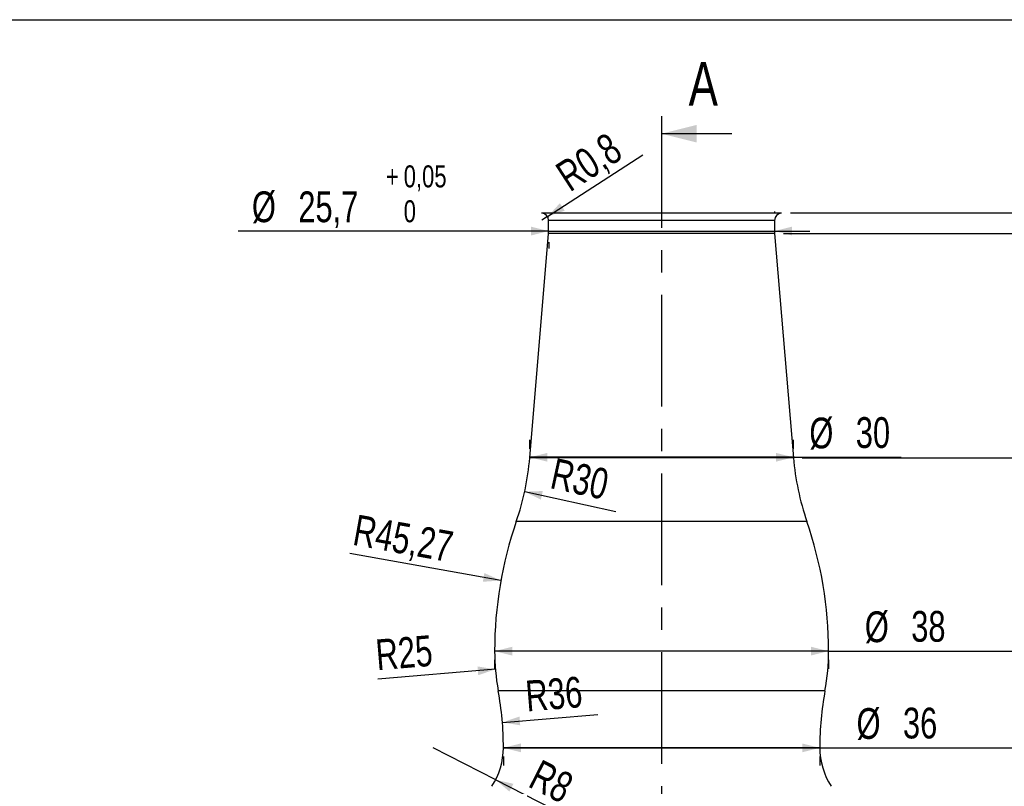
# Model space of a CAD drawing. Header units: millimetres. Extents: x 8 to 586, y 8 to 412.
# Tile 55 of 58: x 270 to 382, y 325 to 412. Entities that reach past the tile are written whole.
import ezdxf

# ---------------------------------------------------------------- set-up
doc = ezdxf.new("R2010")
doc.units = ezdxf.units.MM
doc.linetypes.add('CENTERX2', pattern=[20.32, 12.7, -2.54, 2.54, -2.54])
for name, color, linetype in [('CENTERLINE', 4, 'CENTERX2'), ('DETAIL', 3, 'Continuous'), ('DIMENSIONS', 2, 'Continuous')]:
    doc.layers.add(name, color=color, linetype=linetype)
doc.layers.add('OUTLINE', color=7, linetype='Continuous', lineweight=25)
doc.styles.add('SLDTEXTSTYLE0', font='TXT', dxfattribs={"width": 0.75})
doc.dimstyles.new('SLDDIMSTYLE0', dxfattribs={"dimtxt": 3.5, "dimasz": 0.333333, "dimexe": 0, "dimexo": 0.0625, "dimgap": 0.875, "dimtad": 0, "dimtih": 1, "dimtoh": 1, "dimdec": 0, "dimrnd": 1e-09, "dimdsep": 46, "dimtxsty": 'SLDTEXTSTYLE0', "dimblk1": 'ORIGIN', "dimblk2": 'ORIGIN', "dimsah": 1, "dimcen": 0.09, "dimadec": 0, "dimazin": 2, "dimtfac": 1, "dimtdec": 0, "dimtofl": 0, "dimtmove": 0, "dimatfit": 3, "dimldrblk": 'ORIGIN', "dimfxl": 0, "dimfrac": 2, "dimtolj": 1, "dimtzin": 12, "dimarcsym": 0})
doc.dimstyles.new('SLDDIMSTYLE1', dxfattribs={"dimtxt": 3.5, "dimasz": 2, "dimexe": 0, "dimexo": 0.0625, "dimgap": 0.875, "dimtad": 0, "dimtih": 1, "dimtoh": 1, "dimrnd": 1e-09, "dimzin": 12, "dimdsep": 46, "dimtxsty": 'SLDTEXTSTYLE0', "dimsah": 1, "dimcen": 0.09, "dimadec": 0, "dimazin": 3, "dimtfac": 1, "dimtofl": 0, "dimtmove": 0, "dimatfit": 3, "dimfxl": 0, "dimfrac": 2, "dimtolj": 1, "dimtzin": 12, "dimarcsym": 0})
doc.dimstyles.new('SLDDIMSTYLE2', dxfattribs={"dimtxt": 3.5, "dimasz": 2, "dimexe": 0, "dimexo": 0.0625, "dimgap": 0.875, "dimtad": 0, "dimtih": 1, "dimtoh": 1, "dimrnd": 1e-09, "dimzin": 12, "dimdsep": 46, "dimtxsty": 'SLDTEXTSTYLE0', "dimsah": 1, "dimcen": 0.09, "dimadec": 0, "dimazin": 3, "dimtol": 1, "dimtp": 0.05, "dimtm": 0.05, "dimtfac": 1, "dimtofl": 0, "dimtmove": 0, "dimatfit": 3, "dimfxl": 0, "dimfrac": 2, "dimtolj": 1, "dimarcsym": 0})
doc.dimstyles.new('SLDDIMSTYLE4', dxfattribs={"dimtxt": 3.5, "dimasz": 2, "dimexe": 0, "dimexo": 0.0625, "dimgap": 0.875, "dimtad": 1, "dimrnd": 1e-09, "dimzin": 12, "dimdsep": 46, "dimtxsty": 'SLDTEXTSTYLE0', "dimsah": 1, "dimcen": 0.09, "dimadec": 0, "dimazin": 3, "dimtol": 1, "dimtp": 0.05, "dimtfac": 1, "dimtmove": 0, "dimatfit": 0, "dimfxl": 0, "dimfrac": 2, "dimtolj": 1, "dimarcsym": 0})
doc.dimstyles.new('SLDDIMSTYLE5', dxfattribs={"dimtxt": 3.5, "dimasz": 2, "dimexe": 0, "dimexo": 0.0625, "dimgap": 0.875, "dimtad": 1, "dimrnd": 1e-09, "dimzin": 12, "dimdsep": 46, "dimtxsty": 'SLDTEXTSTYLE0', "dimsah": 1, "dimcen": 0, "dimadec": 0, "dimazin": 3, "dimtfac": 1, "dimtofl": 0, "dimtmove": 0, "dimatfit": 3, "dimfxl": 0, "dimfrac": 2, "dimtolj": 1, "dimtzin": 12, "dimarcsym": 0})
doc.dimstyles.new('SLDDIMSTYLE6', dxfattribs={"dimtxt": 3.5, "dimasz": 2, "dimexe": 0, "dimexo": 0.0625, "dimgap": 0.875, "dimtad": 1, "dimrnd": 1e-09, "dimzin": 12, "dimdsep": 46, "dimtxsty": 'SLDTEXTSTYLE0', "dimsah": 1, "dimcen": 0.09, "dimadec": 0, "dimazin": 3, "dimtfac": 1, "dimtofl": 0, "dimtmove": 0, "dimatfit": 3, "dimfxl": 0, "dimfrac": 2, "dimtolj": 1, "dimtzin": 12, "dimarcsym": 0})
doc.dimstyles.new('SLDDIMSTYLE7', dxfattribs={"dimtxt": 3.5, "dimasz": 2, "dimexe": 0, "dimexo": 0.0625, "dimgap": 0.875, "dimtad": 1, "dimrnd": 1e-09, "dimzin": 12, "dimdsep": 46, "dimtxsty": 'SLDTEXTSTYLE0', "dimsah": 1, "dimcen": 0, "dimadec": 0, "dimazin": 3, "dimtfac": 1, "dimtofl": 0, "dimtmove": 0, "dimatfit": 3, "dimfxl": 0, "dimfrac": 2, "dimtolj": 1, "dimtzin": 12, "dimarcsym": 0})
doc.dimstyles.new('SLDDIMSTYLE8', dxfattribs={"dimtxt": 3.5, "dimasz": 2, "dimexe": 0, "dimexo": 0.0625, "dimgap": 0.875, "dimtad": 1, "dimrnd": 1e-09, "dimdsep": 46, "dimtxsty": 'SLDTEXTSTYLE0', "dimsah": 1, "dimcen": 0, "dimadec": 0, "dimazin": 2, "dimtfac": 1, "dimtofl": 0, "dimtmove": 0, "dimatfit": 3, "dimfxl": 0, "dimfrac": 2, "dimtolj": 1, "dimtzin": 12, "dimarcsym": 0})

# ---------------------------------------------------------------- blocks, each defined once
blk = doc.blocks.new('_Origin')
at = {"color": 0, "linetype": 'ByBlock', "lineweight": -2}
blk.add_line((0, 0), (-1, 0), dxfattribs=at)
blk.add_circle((0, 0), 0.5, dxfattribs=at)
blk = doc.blocks.new('_D')
at = {"layer": 'DIMENSIONS'}
for p, q in [((404.93, 393.53), (399.93, 389.98)), ((404.93, 393.53), (409.93, 393.53)), ((399.93, 389.98), (357.68, 389.98))]:
    blk.add_line(p, q, dxfattribs=at)
blk.add_blockref('_Origin', (408.93, 393.53), dxfattribs=at)
at = {"layer": 'DIMENSIONS', "insert": (409.93, 395.26), "char_height": 3.5, "attachment_point": 1, "style": 'SLDTEXTSTYLE0'}
blk.add_mtext('0', dxfattribs=at)
blk = doc.blocks.new('_D_1')
at = {"layer": 'DIMENSIONS'}
for p, q in [((408.93, 393.53), (408.93, 387.68)), ((356.88, 387.68), (409.93, 387.68))]:
    blk.add_line(p, q, dxfattribs=at)
blk.add_solid([(408.93, 387.68), (409.43, 389.68), (408.43, 389.68)], dxfattribs=at)
at = {"layer": 'DIMENSIONS', "insert": (409.93, 389.42), "char_height": 3.5, "attachment_point": 1, "style": 'SLDTEXTSTYLE0'}
blk.add_mtext('2,29', dxfattribs=at)
blk = doc.blocks.new('_D_2')
at = {"layer": 'DIMENSIONS'}
for p, q in [((408.93, 387.68), (408.93, 362.18)), ((359.03, 362.18), (409.93, 362.18))]:
    blk.add_line(p, q, dxfattribs=at)
blk.add_solid([(408.93, 362.18), (409.43, 364.18), (408.43, 364.18)], dxfattribs=at)
at = {"layer": 'DIMENSIONS', "insert": (409.93, 363.92), "char_height": 3.5, "attachment_point": 1, "style": 'SLDTEXTSTYLE0'}
blk.add_mtext('27,79', dxfattribs=at)
blk = doc.blocks.new('_D_3')
at = {"layer": 'DIMENSIONS'}
for p, q in [((408.93, 362.18), (408.93, 340.18)), ((363.03, 340.18), (409.93, 340.18))]:
    blk.add_line(p, q, dxfattribs=at)
blk.add_solid([(408.93, 340.18), (409.43, 342.18), (408.43, 342.18)], dxfattribs=at)
at = {"layer": 'DIMENSIONS', "insert": (409.93, 341.92), "char_height": 3.5, "attachment_point": 1, "style": 'SLDTEXTSTYLE0'}
blk.add_mtext('49,79', dxfattribs=at)
blk = doc.blocks.new('_D_4')
at = {"layer": 'DIMENSIONS'}
for p, q in [((408.93, 340.18), (408.93, 329.18)), ((362.03, 329.18), (409.93, 329.18))]:
    blk.add_line(p, q, dxfattribs=at)
blk.add_solid([(408.93, 329.18), (409.43, 331.18), (408.43, 331.18)], dxfattribs=at)
at = {"layer": 'DIMENSIONS', "insert": (409.93, 330.92), "char_height": 3.5, "attachment_point": 1, "style": 'SLDTEXTSTYLE0'}
blk.add_mtext('60,79', dxfattribs=at)
blk = doc.blocks.new('_D_5')
at = {"layer": 'DIMENSIONS'}
for p, q in [((408.93, 329.18), (408.93, 306.22)), ((404.93, 306.22), (399.93, 302.25)), ((404.93, 306.22), (409.93, 306.22)), ((399.93, 302.25), (344.29, 302.25))]:
    blk.add_line(p, q, dxfattribs=at)
blk.add_solid([(408.93, 306.22), (409.43, 308.22), (408.43, 308.22)], dxfattribs=at)
at = {"layer": 'DIMENSIONS', "insert": (409.93, 307.96), "char_height": 3.5, "attachment_point": 1, "style": 'SLDTEXTSTYLE0'}
blk.add_mtext('87,73', dxfattribs=at)
blk = doc.blocks.new('_D_6')
at = {"layer": 'DIMENSIONS'}
for p, q in [((408.93, 306.22), (408.93, 300.61)), ((404.93, 300.61), (399.93, 296.79)), ((404.93, 300.61), (409.93, 300.61)), ((399.93, 296.79), (379.7, 296.79))]:
    blk.add_line(p, q, dxfattribs=at)
blk.add_solid([(408.93, 300.61), (409.43, 302.61), (408.43, 302.61)], dxfattribs=at)
at = {"layer": 'DIMENSIONS', "insert": (409.93, 302.35), "char_height": 3.5, "attachment_point": 1, "style": 'SLDTEXTSTYLE0'}
blk.add_mtext('93,19', dxfattribs=at)
blk = doc.blocks.new('_D_7')
at = {"layer": 'DIMENSIONS'}
for p, q in [((408.93, 300.61), (408.93, 295)), ((404.93, 295), (399.93, 291.89)), ((404.93, 295), (409.93, 295)), ((399.93, 291.89), (379.7, 291.89))]:
    blk.add_line(p, q, dxfattribs=at)
blk.add_solid([(408.93, 295), (409.43, 297), (408.43, 297)], dxfattribs=at)
at = {"layer": 'DIMENSIONS', "insert": (409.93, 296.73), "char_height": 3.5, "attachment_point": 1, "style": 'SLDTEXTSTYLE0'}
blk.add_mtext('98,09', dxfattribs=at)
blk = doc.blocks.new('_D_8')
at = {"layer": 'DIMENSIONS'}
for p, q in [((408.93, 295), (408.93, 289.39)), ((379.3, 289.39), (409.93, 289.39))]:
    blk.add_line(p, q, dxfattribs=at)
blk.add_solid([(408.93, 289.39), (409.43, 291.39), (408.43, 291.39)], dxfattribs=at)
at = {"layer": 'DIMENSIONS', "insert": (409.93, 291.12), "char_height": 3.5, "attachment_point": 1, "style": 'SLDTEXTSTYLE0'}
blk.add_mtext('100,59', dxfattribs=at)
blk = doc.blocks.new('_D_9')
at = {"layer": 'DIMENSIONS'}
for p, q in [((408.93, 289.39), (408.93, 187.3)), ((404.93, 187.3), (399.93, 183.39)), ((404.93, 187.3), (409.93, 187.3)), ((399.93, 183.39), (379.3, 183.39))]:
    blk.add_line(p, q, dxfattribs=at)
blk.add_solid([(408.93, 187.3), (409.43, 189.3), (408.43, 189.3)], dxfattribs=at)
at = {"layer": 'DIMENSIONS', "insert": (409.93, 189.03), "char_height": 3.5, "attachment_point": 1, "style": 'SLDTEXTSTYLE0'}
blk.add_mtext('206,58', dxfattribs=at)
blk = doc.blocks.new('_D_10')
at = {"layer": 'DIMENSIONS'}
for p, q in [((408.93, 187.3), (408.93, 181.68)), ((399.93, 181.57), (379.7, 181.57)), ((404.93, 181.68), (399.93, 181.57)), ((404.93, 181.68), (409.93, 181.68))]:
    blk.add_line(p, q, dxfattribs=at)
blk.add_solid([(408.93, 181.68), (409.43, 183.68), (408.43, 183.68)], dxfattribs=at)
at = {"layer": 'DIMENSIONS', "insert": (409.93, 183.42), "char_height": 3.5, "attachment_point": 1, "style": 'SLDTEXTSTYLE0'}
blk.add_mtext('208,41', dxfattribs=at)
blk = doc.blocks.new('_D_11')
at = {"layer": 'DIMENSIONS'}
for p, q in [((408.93, 181.68), (408.93, 176.07)), ((379.7, 176.07), (409.93, 176.07))]:
    blk.add_line(p, q, dxfattribs=at)
blk.add_solid([(408.93, 176.07), (409.43, 178.07), (408.43, 178.07)], dxfattribs=at)
at = {"layer": 'DIMENSIONS', "insert": (409.93, 177.81), "char_height": 3.5, "attachment_point": 1, "style": 'SLDTEXTSTYLE0'}
blk.add_mtext('213,91', dxfattribs=at)
blk = doc.blocks.new('_D_12')
at = {"layer": 'DIMENSIONS'}
for p, q in [((408.93, 176.07), (408.93, 163.57)), ((378.04, 163.57), (409.93, 163.57))]:
    blk.add_line(p, q, dxfattribs=at)
blk.add_solid([(408.93, 163.57), (409.43, 165.57), (408.43, 165.57)], dxfattribs=at)
at = {"layer": 'DIMENSIONS', "attachment_point": 1, "style": 'SLDTEXTSTYLE0'}
for s, insert, char_height in [('226,41', (409.93, 165.31), 3.5), ('±0,05', (425.45, 164.29), 2.5)]:
    blk.add_mtext(s, dxfattribs=dict(at, insert=insert, char_height=char_height))
blk = doc.blocks.new('_D_14')
at = {"layer": 'DIMENSIONS'}
for p, q in [((355.88, 390.18), (355.88, 389.96)), ((330.18, 387.96), (294.83, 387.96)), ((330.18, 387.96), (355.88, 387.96)), ((355.88, 387.96), (359.88, 387.96)), ((330.18, 386.68), (330.18, 385.96))]:
    blk.add_line(p, q, dxfattribs=at)
for points in [[(330.18, 387.96), (328.18, 388.46), (328.18, 387.46)], [(355.88, 387.96), (357.88, 387.46), (357.88, 388.46)]]:
    blk.add_solid(points, dxfattribs=at)
at = {"layer": 'DIMENSIONS', "attachment_point": 1, "style": 'SLDTEXTSTYLE0'}
for s, insert, char_height in [('+', (311.66, 395.43), 2.5), ('0,05', (313.68, 395.43), 2.5), ('%%c', (296.41, 392.47), 3.5), ('25,7', (301.69, 392.47), 3.5), ('0', (313.68, 391.46), 2.5)]:
    blk.add_mtext(s, dxfattribs=dict(at, insert=insert, char_height=char_height))
blk = doc.blocks.new('_D_15')
at = {"layer": 'DIMENSIONS'}
blk.add_line((327.45, 358.32), (337.8, 356.07), dxfattribs=at)
blk.add_solid([(327.45, 358.32), (329.29, 357.41), (329.51, 358.39)], dxfattribs=at)
at = {"layer": 'DIMENSIONS', "insert": (330.94, 362.17), "char_height": 3.5, "attachment_point": 1, "rotation": 347.7194, "style": 'SLDTEXTSTYLE0'}
blk.add_mtext('R30', dxfattribs=at)
blk = doc.blocks.new('_D_16')
at = {"layer": 'DIMENSIONS'}
blk.add_line((324.74, 348.21), (307.57, 351.3), dxfattribs=at)
blk.add_solid([(324.74, 348.21), (322.86, 349.06), (322.69, 348.07)], dxfattribs=at)
at = {"layer": 'DIMENSIONS', "insert": (308.37, 355.74), "char_height": 3.5, "attachment_point": 1, "rotation": 349.7861, "style": 'SLDTEXTSTYLE0'}
blk.add_mtext('R45,27', dxfattribs=at)
blk = doc.blocks.new('_D_17')
at = {"layer": 'DIMENSIONS'}
blk.add_line((324.11, 338.11), (310.75, 336.99), dxfattribs=at)
blk.add_solid([(324.11, 338.11), (322.08, 338.44), (322.16, 337.44)], dxfattribs=at)
at = {"layer": 'DIMENSIONS', "insert": (310.37, 341.48), "char_height": 3.5, "attachment_point": 1, "rotation": 4.7659, "style": 'SLDTEXTSTYLE0'}
blk.add_mtext('R25', dxfattribs=at)
blk = doc.blocks.new('_D_19')
at = {"layer": 'DIMENSIONS'}
for p, q in [((362.03, 340.18), (324.03, 340.18)), ((362.03, 340.18), (376.6, 340.18)), ((324.03, 339.18), (324.03, 338.18)), ((362.03, 339.18), (362.03, 338.18))]:
    blk.add_line(p, q, dxfattribs=at)
for points in [[(324.03, 340.18), (326.03, 339.68), (326.03, 340.68)], [(362.03, 340.18), (360.03, 340.68), (360.03, 339.68)]]:
    blk.add_solid(points, dxfattribs=at)
at = {"layer": 'DIMENSIONS', "char_height": 3.5, "attachment_point": 1, "style": 'SLDTEXTSTYLE0'}
for s, insert in [('%%c', (366.15, 344.7)), ('38', (371.43, 344.75))]:
    blk.add_mtext(s, dxfattribs=dict(at, insert=insert))
blk = doc.blocks.new('_D_21')
at = {"layer": 'DIMENSIONS'}
for p, q in [((328.03, 363.18), (328.03, 364.23)), ((358.03, 363.18), (358.03, 364.23)), ((358.03, 362.23), (328.03, 362.23)), ((358.03, 362.23), (370.29, 362.23))]:
    blk.add_line(p, q, dxfattribs=at)
for points in [[(328.03, 362.23), (330.03, 361.73), (330.03, 362.73)], [(358.03, 362.23), (356.03, 362.73), (356.03, 361.73)]]:
    blk.add_solid(points, dxfattribs=at)
at = {"layer": 'DIMENSIONS', "char_height": 3.5, "attachment_point": 1, "style": 'SLDTEXTSTYLE0'}
for s, insert in [('%%c', (359.84, 366.74)), ('30', (365.12, 366.79))]:
    blk.add_mtext(s, dxfattribs=dict(at, insert=insert))
blk = doc.blocks.new('_D_22')
at = {"layer": 'DIMENSIONS'}
for p, q in [((325.03, 329.18), (361.03, 329.18)), ((361.03, 329.18), (375.66, 329.18)), ((325.03, 328.18), (325.03, 327.18)), ((361.03, 328.18), (361.03, 327.18))]:
    blk.add_line(p, q, dxfattribs=at)
for points in [[(325.03, 329.18), (327.03, 328.68), (327.03, 329.68)], [(361.03, 329.18), (359.03, 329.68), (359.03, 328.68)]]:
    blk.add_solid(points, dxfattribs=at)
at = {"layer": 'DIMENSIONS', "char_height": 3.5, "attachment_point": 1, "style": 'SLDTEXTSTYLE0'}
for s, insert in [('%%c', (365.21, 333.7)), ('36', (370.49, 333.75))]:
    blk.add_mtext(s, dxfattribs=dict(at, insert=insert))
blk = doc.blocks.new('_D_26')
at = {"layer": 'DIMENSIONS'}
blk.add_line((324.91, 332.08), (335.77, 332.96), dxfattribs=at)
blk.add_solid([(324.91, 332.08), (326.94, 331.74), (326.86, 332.74)], dxfattribs=at)
at = {"layer": 'DIMENSIONS', "insert": (327.42, 336.8), "char_height": 3.5, "attachment_point": 1, "rotation": 4.6128, "style": 'SLDTEXTSTYLE0'}
blk.add_mtext('R36', dxfattribs=at)
blk = doc.blocks.new('_D_27')
at = {"layer": 'DIMENSIONS'}
for q in [(340.88, 396.64), (329.38, 389.18)]:
    blk.add_line((330.05, 389.61), q, dxfattribs=at)
blk.add_solid([(330.05, 389.61), (332, 390.28), (331.45, 391.12)], dxfattribs=at)
at = {"layer": 'DIMENSIONS', "insert": (330.68, 395.27), "char_height": 3.5, "attachment_point": 1, "rotation": 32.9727, "style": 'SLDTEXTSTYLE0'}
blk.add_mtext('R0,8', dxfattribs=at)
blk = doc.blocks.new('_D_35')
at = {"layer": 'DIMENSIONS'}
for q in [(317.03, 329.18), (332.08, 321.52)]:
    blk.add_line((324.15, 325.55), q, dxfattribs=at)
blk.add_solid([(324.15, 325.55), (325.71, 324.2), (326.16, 325.09)], dxfattribs=at)
at = {"layer": 'DIMENSIONS', "insert": (329.28, 327.95), "char_height": 3.5, "attachment_point": 1, "rotation": 333.008, "style": 'SLDTEXTSTYLE0'}
blk.add_mtext('R8', dxfattribs=at)
blk = doc.blocks.new('_D_41')
at = {"layer": 'DIMENSIONS'}
for p, q in [((262.92, 389.98), (262.92, 199.68)), ((258.92, 199.68), (253.92, 196.27)), ((258.92, 199.68), (263.92, 199.68)), ((253.92, 196.27), (243.35, 196.27))]:
    blk.add_line(p, q, dxfattribs=at)
blk.add_solid([(262.92, 199.68), (263.42, 201.68), (262.42, 201.68)], dxfattribs=at)
at = {"layer": 'DIMENSIONS', "insert": (263.92, 201.42), "char_height": 3.5, "attachment_point": 1, "style": 'SLDTEXTSTYLE0'}
blk.add_mtext('193,71', dxfattribs=at)
blk = doc.blocks.new('_D_42')
at = {"layer": 'DIMENSIONS'}
for p, q in [((262.92, 199.68), (262.92, 194.07)), ((242.55, 194.07), (263.92, 194.07))]:
    blk.add_line(p, q, dxfattribs=at)
blk.add_solid([(262.92, 194.07), (263.42, 196.07), (262.42, 196.07)], dxfattribs=at)
at = {"layer": 'DIMENSIONS', "insert": (263.92, 195.81), "char_height": 3.5, "attachment_point": 1, "style": 'SLDTEXTSTYLE0'}
blk.add_mtext('195,91', dxfattribs=at)
blk = doc.blocks.new('_D_43')
at = {"layer": 'DIMENSIONS'}
for p, q in [((262.92, 194.07), (262.92, 187.18)), ((258.92, 187.18), (253.92, 184.57)), ((258.92, 187.18), (263.92, 187.18)), ((253.92, 184.57), (242.55, 184.57))]:
    blk.add_line(p, q, dxfattribs=at)
blk.add_solid([(262.92, 187.18), (263.42, 189.18), (262.42, 189.18)], dxfattribs=at)
at = {"layer": 'DIMENSIONS', "insert": (263.92, 188.91), "char_height": 3.5, "attachment_point": 1, "style": 'SLDTEXTSTYLE0'}
blk.add_mtext('205,4', dxfattribs=at)
blk = doc.blocks.new('_D_44')
at = {"layer": 'DIMENSIONS'}
for p, q in [((262.92, 187.18), (262.92, 181.57)), ((243.75, 181.57), (263.92, 181.57))]:
    blk.add_line(p, q, dxfattribs=at)
blk.add_solid([(262.92, 181.57), (263.42, 183.57), (262.42, 183.57)], dxfattribs=at)
at = {"layer": 'DIMENSIONS', "insert": (263.92, 183.31), "char_height": 3.5, "attachment_point": 1, "style": 'SLDTEXTSTYLE0'}
blk.add_mtext('208,41', dxfattribs=at)
blk = doc.blocks.new('_D_45')
at = {"layer": 'DIMENSIONS'}
for p, q in [((262.92, 181.57), (262.92, 163.57)), ((242.1, 163.57), (263.92, 163.57))]:
    blk.add_line(p, q, dxfattribs=at)
blk.add_solid([(262.92, 163.57), (263.42, 165.57), (262.42, 165.57)], dxfattribs=at)
at = {"layer": 'DIMENSIONS', "insert": (263.92, 165.31), "char_height": 3.5, "attachment_point": 1, "style": 'SLDTEXTSTYLE0'}
blk.add_mtext('226,41', dxfattribs=at)

msp = doc.modelspace()

# ---------------------------------------------------------------- linework, layer by layer
at = {"layer": 'CENTERLINE'}
msp.add_line((343.02557, 401.03352), (343.02557, 148.79667), dxfattribs=at)
at = {"layer": 'CENTERLINE', "linetype": 'Continuous'}
msp.add_line((351.02557, 399.03352), (343.02557, 399.03352), dxfattribs=at)
at = {"layer": 'CENTERLINE'}
msp.add_solid([(343.02557, 399.03352), (347.02557, 398.03352), (347.02557, 400.03352)], dxfattribs=at)
at = {"layer": 'DETAIL'}
for p, q in [((355.87557, 389.17839), (330.17557, 389.17839)), ((358.02557, 362.18388), (328.02557, 362.18388)), ((359.55608, 354.93112), (326.49506, 354.93112)), ((362.02557, 340.18388), (324.02557, 340.18388)), ((361.61573, 335.67568), (324.43541, 335.67568)), ((332.70119, 329.18388), (325.02557, 329.18388)), ((361.02557, 329.18388), (353.34995, 329.18388))]:
    msp.add_line(p, q, dxfattribs=at)
msp.add_open_spline([(353.34995, 329.18388), (353.29464, 329.18388), (353.1836, 329.18388), (353.01576, 329.18388), (352.84666, 329.18388), (352.73304, 329.18388), (352.38776, 329.18388), (351.85058, 329.18388), (350.74475, 329.18388), (349.43535, 329.18388), (348.24634, 329.18388), (347.04006, 329.18388), (346.32222, 329.18388), (345.4832, 329.18388), (345.03872, 329.18388), (344.36921, 329.18388), (343.69785, 329.18388), (343.02557, 329.18388), (342.35329, 329.18388), (341.68193, 329.18388), (341.01242, 329.18388), (340.56794, 329.18388), (339.72892, 329.18388), (339.01108, 329.18388), (337.8048, 329.18388), (336.61579, 329.18388), (335.30639, 329.18388), (334.20056, 329.18388), (333.66338, 329.18388), (333.31809, 329.18388), (333.20448, 329.18388), (333.03538, 329.18388), (332.86754, 329.18388), (332.7565, 329.18388), (332.70119, 329.18388)], degree=3, knots=[0, 0, 0, 0, 0.009191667, 0.018383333, 0.027575, 0.036766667, 0.036766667, 0.083333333, 0.121983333, 0.2072, 0.277777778, 0.292416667, 0.377633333, 0.377633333, 0.408225, 0.438816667, 0.469408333, 0.5, 0.530591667, 0.561183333, 0.591775, 0.622366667, 0.622366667, 0.707583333, 0.722222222, 0.7928, 0.878016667, 0.916666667, 0.963233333, 0.963233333, 0.972425, 0.981616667, 0.990808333, 1, 1, 1, 1], dxfattribs=at)
at = {"layer": 'OUTLINE'}
for p, q in [((8, 412), (586, 412)), ((356.67557, 389.97839), (329.37557, 389.97839)), ((330.17557, 387.68388), (330.17557, 389.17839)), ((355.87557, 389.17839), (355.87557, 387.68388)), ((328.02557, 362.18388), (330.17557, 387.68388)), ((355.87557, 387.68388), (330.17557, 387.68388)), ((355.87557, 387.68388), (358.02557, 362.18388))]:
    msp.add_line(p, q, dxfattribs=at)
for centre, radius, start, end in [((329.37557, 389.17839), 0.8, 0, 90), ((356.67557, 389.17839), 0.8, 90, 180), ((298.13164, 364.70435), 30, 340.9875094, 355.1805779), ((387.9195, 364.70435), 30, 184.8194221, 199.0124906), ((369.29385, 340.18388), 45.26828, 160.9875094, 180), ((316.75729, 340.18388), 45.26828, 0, 19.0124906), ((349.02557, 340.18388), 25, 180, 190.3888578), ((337.02557, 340.18388), 25, 349.6111422, 0), ((289.02557, 329.18388), 36, 0, 10.3888578), ((397.02557, 329.18388), 36, 169.6111422, 180), ((317.02557, 329.18388), 8, 326.8210683, 0), ((369.02557, 329.18388), 8, 180, 213.1789317)]:
    msp.add_arc(centre, radius, start, end, dxfattribs=at)

# ---------------------------------------------------------------- texts
at = {"layer": 'CENTERLINE', "insert": (346.09472, 407.20601), "char_height": 5, "attachment_point": 1, "style": 'SLDTEXTSTYLE0'}
msp.add_mtext('A', dxfattribs=at)

# ---------------------------------------------------------------- dimensions: what is measured, and where the dimension line sits
at = {"layer": 'DIMENSIONS'}
for center, mpoint, dimstyle, picture, middle in [((329.37557, 389.17839), (330.04671, 389.61378), 'SLDDIMSTYLE8', '_D_27', (337.29996, 394.31918)), ((298.13164, 364.70435), (327.44517, 358.32337), 'SLDDIMSTYLE5', '_D_15', (333.99479, 356.89766)), ((369.29385, 340.18388), (324.74296, 348.21103), 'SLDDIMSTYLE5', '_D_16', (314.62611, 350.03388)), ((349.02557, 340.18388), (324.11201, 338.10675), 'SLDDIMSTYLE5', '_D_17', (314.62611, 337.31589)), ((289.02557, 329.18388), (324.90897, 332.07904), 'SLDDIMSTYLE5', '_D_26', (331.86511, 332.64028)), ((317.02557, 329.18388), (324.15413, 325.55295), 'SLDDIMSTYLE7', '_D_35', (329.89812, 322.62726))]:
    dim = msp.add_radius_dim(center=center, mpoint=mpoint, dimstyle=dimstyle, dxfattribs=at)
    dim.commit()
    dim.dimension.update_dxf_attribs({"geometry": picture, "text_midpoint": middle, "dimtype": 164})
dim = msp.add_linear_dim(base=(355.87557, 387.96119), p1=(330.17557, 387.68388), p2=(355.87557, 387.68388), angle=0, text='%%c<>', dimstyle='SLDDIMSTYLE4', dxfattribs=at)
dim.commit()
dim.dimension.update_dxf_attribs({"geometry": '_D_14', "text_midpoint": (308.27895, 387.96119), "dimtype": 160})
for feature_location, offset, origin, dimstyle, picture, middle in [((356.6755696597, 389.9783858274), (53.256664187, 3.5493905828), (356.6755696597, 389.9783858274), 'SLDDIMSTYLE0', '_D', (411.2252894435, 393.5277764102)), ((355.87557, 387.68388), (54.05666, 0), (356.67557, 389.97839), 'SLDDIMSTYLE1', '_D_1', (414.45793, 387.68388)), ((241.09748, 163.57238), (22.82176, 0), (249.98532, 389.97839), 'SLDDIMSTYLE1', '_D_45', (271.03105, 163.57238)), ((241.55365, 194.07238), (22.36559, 0), (249.98532, 389.97839), 'SLDDIMSTYLE1', '_D_42', (271.03105, 194.07238)), ((241.55365, 184.57238), (22.36559, 2.6057), (249.98532, 389.97839), 'SLDDIMSTYLE1', '_D_43', (269.73799, 187.17808)), ((242.35365, 196.27238), (21.56559, 3.41181), (249.98532, 389.97839), 'SLDDIMSTYLE1', '_D_41', (271.03105, 199.68419)), ((242.75365, 181.57238), (21.16559, 0), (249.98532, 389.97839), 'SLDDIMSTYLE1', '_D_44', (271.03105, 181.57238)), ((343.28888, 302.25225), (66.64335, 3.97272), (356.67557, 389.97839), 'SLDDIMSTYLE1', '_D_5', (415.75098, 306.22497)), ((358.02557, 362.18388), (51.90666, 0), (356.67557, 389.97839), 'SLDDIMSTYLE1', '_D_2', (415.75098, 362.18388)), ((362.02557, 340.18388), (47.90666, 0), (356.67557, 389.97839), 'SLDDIMSTYLE1', '_D_3', (415.75098, 340.18388)), ((361.02557, 329.18388), (48.90666, 0), (356.67557, 389.97839), 'SLDDIMSTYLE1', '_D_4', (415.75098, 329.18388)), ((378.70057, 296.78953), (31.23166, 3.82362), (356.67557, 389.97839), 'SLDDIMSTYLE1', '_D_6', (415.75098, 300.61315)), ((378.70057, 291.88973), (31.23166, 3.11161), (356.67557, 389.97839), 'SLDDIMSTYLE1', '_D_7', (415.75098, 295.00134)), ((378.30057, 289.38953), (31.63166, 0), (356.67557, 389.97839), 'SLDDIMSTYLE1', '_D_8', (417.04404, 289.38953)), ((378.30057, 183.39447), (31.63166, 3.90154), (356.67557, 389.97839), 'SLDDIMSTYLE1', '_D_9', (417.04404, 187.296)), ((378.70057, 181.57238), (31.23166, 0.11181), (356.67557, 389.97839), 'SLDDIMSTYLE1', '_D_10', (417.04404, 181.68419)), ((378.70057, 176.07238), (31.23166, 0), (356.67557, 389.97839), 'SLDDIMSTYLE1', '_D_11', (417.04404, 176.07238)), ((377.04439, 163.57238), (32.88784, 0), (356.67557, 389.97839), 'SLDDIMSTYLE2', '_D_12', (421.83814, 163.57238))]:
    dim = msp.add_ordinate_dim(feature_location=feature_location, offset=offset, dtype=0, origin=origin, dimstyle=dimstyle, dxfattribs=at)
    dim.commit()
    dim.dimension.update_dxf_attribs({"geometry": picture, "text_midpoint": middle})
for base, p1, p2, picture, middle in [((328.02557, 362.22506), (358.02557, 362.18388), (328.02557, 362.18388), '_D_21', (365.06208, 362.22506)), ((324.02557, 340.18388), (362.02557, 340.18388), (324.02557, 340.18388), '_D_19', (371.37556, 340.18388)), ((361.02557, 329.18388), (325.02557, 329.18388), (361.02557, 329.18388), '_D_22', (370.43398, 329.18388))]:
    dim = msp.add_linear_dim(base=base, p1=p1, p2=p2, text='%%c<>', dimstyle='SLDDIMSTYLE6', dxfattribs=at)
    dim.commit()
    dim.dimension.update_dxf_attribs({"geometry": picture, "text_midpoint": middle, "dimtype": 160})

doc.saveas('drawing.dxf')
